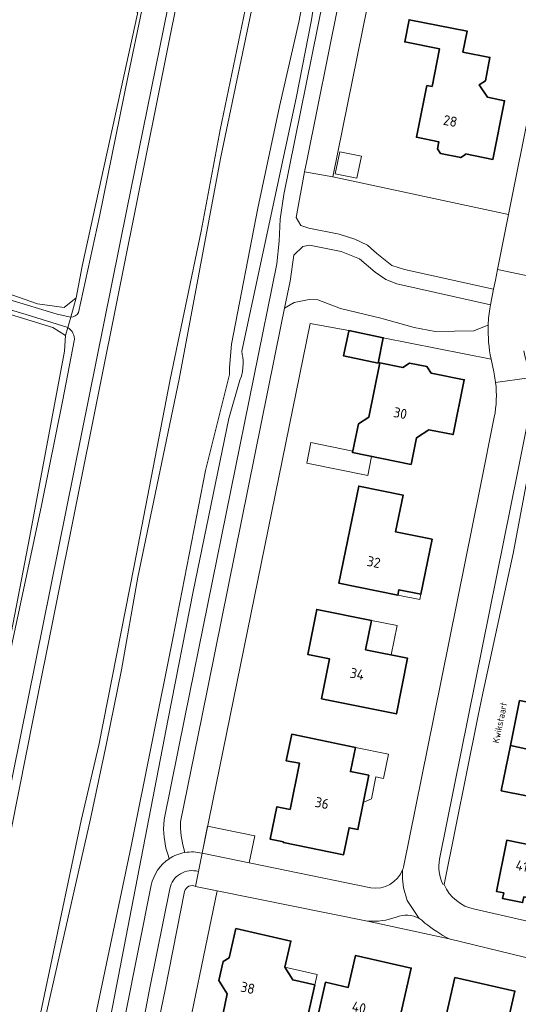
# Model space of a CAD drawing. Header units: metres. Extents: x 149984 to 156489, y 469398 to 478068.
# Tile 211 of 256: x 153079 to 153146, y 471962 to 472093. Entities that reach past the tile are written whole.
import ezdxf
from ezdxf.enums import TextEntityAlignment as Align

# ---------------------------------------------------------------- set-up
doc = ezdxf.new("R2010")
doc.units = ezdxf.units.M
doc.header["$LTSCALE"] = 0.75
for name, color, linetype, lineweight in [('B-WE-GR-BEPLANTING_CULTUUR_HEESTERS-GV', 252, 'Continuous', 18), ('B-WE-GR-BEPLANTING_CULTUUR_ROOS-GV', 252, 'Continuous', 18), ('B-WE-GR-BOUWLAND-GV', 252, 'Continuous', 13), ('B-WE-GR-GRAS-GV', 252, 'Continuous', 13), ('B-WE-OG-BEBOUWING-GV', 6, 'Continuous', 35), ('B-WE-OG-BEBOUWING-T18', 1, 'Continuous', 18), ('B-WE-OG-BEBOUWING_LUIFEL-GV', 6, 'Continuous', 18), ('B-WE-OG-BEBOUWING_OVERBOUWING-GV', 6, 'Continuous', 18), ('B-WE-OG-TERREIN_BEGROEID-GV', 252, 'Continuous', 18), ('B-WE-OG-TERREIN_ERF-GV', 252, 'Continuous', 18), ('B-WE-OG-TERREIN_OEVER-GV', 252, 'Continuous', 18), ('B-WE-OG-TOPOGRAFIE-T18', 7, 'Continuous', 18), ('B-WE-OG-WATER_MEER-GV', 252, 'Continuous', 18), ('B-WE-OG-WATER_SLOOT-GV', 252, 'Continuous', 18), ('B-WE-VH-GESLOTENVERHARDING_ASFALT-GV', 252, 'Continuous', 18), ('B-WE-VH-OPENVERHARDING_BETONSTRAATSTEEN-GV', 252, 'Continuous', 18), ('B-WE-VH-OPENVERHARDING_TEGEL-GV', 252, 'Continuous', 18)]:
    doc.layers.add(name, color=color, linetype=linetype, lineweight=lineweight)
doc.styles.add('NLCS-ISO-M500-T18', font='NLCS-ISO.ttf', dxfattribs={"height": 0.9})
doc.styles.add('NLCS-ISO-M750-T18', font='NLCS-ISO.ttf', dxfattribs={"height": 1.35})

msp = doc.modelspace()

# ---------------------------------------------------------------- linework, layer by layer
at = {"layer": 'B-WE-GR-BEPLANTING_CULTUUR_HEESTERS-GV', "flags": 128}
for points in [[(153134.38, 472158.04), (153121.52, 472095.4), (153117.286, 472074.359)], [(153117.286, 472074.359), (153117.007, 472072.886), (153120.786, 472072.225), (153137.227, 472153.397), (153150.694, 472150.728), (153156.764, 472149.524), (153166.498, 472147.594)]]:
    msp.add_lwpolyline(points, dxfattribs=at)
at = {"layer": 'B-WE-GR-BEPLANTING_CULTUUR_ROOS-GV', "flags": 128}
for points in [[(153141.535, 472052.396), (153141.049, 472052.227), (153139.619, 472051.663), (153134.46, 472051.577), (153131.642, 472052.097), (153127.175, 472053.358), (153121.813, 472054.652), (153118.767, 472055.782), (153117.596, 472055.825), (153115.602, 472055.435), (153114.335, 472054.702), (153113.88, 472052.507)], [(153113.88, 472052.507), (153103.269, 472000), (153100.44, 471986), (153100.422, 471985.136), (153100.528, 471984.147), (153100.731, 471982.962), (153101.003, 471981.915)], [(153103.305, 471981.824), (153117.748, 472052.629), (153122.914, 472051.684), (153127.516, 472050.727), (153141.916, 472047.877)]]:
    msp.add_lwpolyline(points, dxfattribs=at)
at = {"layer": 'B-WE-GR-BEPLANTING_CULTUUR_ROOS-GV'}
for points in [[(153141.916, 472047.877, -0.0586535), (153141.535, 472052.396)], [(153101.003, 471981.915, -0.1055671), (153103.305, 471981.824)]]:
    msp.add_lwpolyline(points, format="xyb", dxfattribs=at)
at = {"layer": 'B-WE-GR-BOUWLAND-GV', "flags": 128}
msp.add_lwpolyline([(153063.866, 472061.367), (153081.328, 472055.281), (153084.9, 472054.752), (153086.488, 472056.075), (153087.281, 472060.308), (153094.69, 472094.043), (153094.293, 472096.424), (153093.102, 472097.482), (153072.2, 472103.832)], dxfattribs=at)
at = {"layer": 'B-WE-GR-GRAS-GV', "flags": 128}
for points in [[(153257.652, 472791.077), (153256.784, 472786.899), (153255.339, 472781.377), (153250.041, 472760.128), (153212.03, 472609.217), (153183.846, 472500), (153177.196, 472474.23), (153171.9, 472453.441), (153169.193, 472439.891), (153166.679, 472427.204), (153161.054, 472400), (153160.297, 472396.34), (153130.307, 472245.91), (153100.802, 472100), (153080.796, 472000), (153073.779, 471964.922)], [(153072.723, 471960.505), (153081.192, 471957.873), (153087.145, 471986.198), (153089.526, 471996.253), (153094.232, 472020.246), (153099.032, 472045.144), (153103.19, 472064.978), (153105.717, 472078.53), (153109.507, 472096.733)], [(153077.795, 472011.226), (153080.308, 472024.191), (153084.938, 472048.929), (153085.071, 472051.046), (153083.351, 472052.104), (153048.426, 472062.82)]]:
    msp.add_lwpolyline(points, dxfattribs=at)
at = {"layer": 'B-WE-OG-BEBOUWING-GV', "flags": 128}
for points in [[(153133.33, 472084.461), (153131.951, 472077.527), (153134.933, 472076.927), (153134.745, 472075.99), (153135.158, 472075.357), (153137.863, 472074.812), (153138.487, 472075.225), (153138.501, 472075.294), (153142.158, 472074.559), (153143.721, 472082.415), (153141.441, 472082.869), (153140.324, 472084.541), (153141.162, 472085.087), (153141.771, 472088.198), (153138.156, 472088.906), (153138.707, 472091.722), (153130.964, 472093.239), (153130.383, 472090.277), (153135.02, 472089.368), (153134.027, 472084.324)], [(153122.9, 472051.616), (153122.209, 472048.292), (153126.811, 472047.336), (153127.516, 472050.727), (153122.914, 472051.684)], [(153131.23, 472033.78), (153131.97, 472037.36), (153133.58, 472038.43), (153136.84, 472037.78), (153138.32, 472045.11), (153133.9, 472046.01), (153133.31, 472046.89), (153131.03, 472047.33), (153130.14, 472046.77), (153127.05, 472047.38), (153125.6, 472040.12), (153124.19, 472039.2), (153123.41, 472035.37)], [(153129.455, 472016.308), (153129.6, 472017.034), (153132.533, 472016.438), (153134.04, 472023.803), (153129.135, 472024.793), (153130.159, 472029.701), (153124.236, 472030.907), (153121.582, 472017.914)], [(153119.28, 472002.47), (153129.27, 472000.45), (153130.77, 472007.89), (153125.14, 472009.03), (153125.93, 472012.95), (153118.63, 472014.41), (153117.42, 472008.39), (153120.35, 472007.8)], [(153155.176, 472003.722), (153153.318, 472004.079), (153152.657, 472000.832), (153145.716, 472002.22), (153145.268, 472000), (153144.502, 471996.202), (153153.969, 471994.176), (153154.522, 471996.966), (153159.361, 471996.004), (153160.686, 472002.598)], [(153114.19, 471983.33), (153114.17, 471983.25), (153122.2, 471981.61), (153122.95, 471985.23), (153124.12, 471984.99), (153125.57, 471992.24), (153123.13, 471992.74), (153123.8, 471995.97), (153115.29, 471997.72), (153114.56, 471994.19), (153116.33, 471993.84), (153115.07, 471987.68), (153113.3, 471988.04), (153112.41, 471983.68)], [(153156.935, 471984.006), (153158.265, 471990.529), (153153.439, 471991.498), (153153.969, 471994.176), (153144.502, 471996.202), (153143.285, 471990.172), (153150.253, 471988.779), (153149.589, 471985.515), (153150.53, 471985.29)], [(153156.935, 471984.006), (153150.53, 471985.29), (153149.92, 471982.36), (153144, 471983.56), (153142.62, 471976.71), (153143.6, 471976.51), (153143.45, 471975.76), (153146.12, 471975.23), (153146.28, 471975.99), (153151.85, 471974.87), (153152.73, 471979.26), (153167.01, 471976.4), (153168.09, 471981.77)], [(153115.86, 471953.12), (153118.37, 471964.22), (153115.41, 471964.89), (153114.38, 471966.59), (153115.18, 471970.07), (153107.83, 471971.76), (153106.94, 471967.86), (153106.14, 471967.36), (153105.53, 471964.79), (153106.65, 471963.02), (153106.1, 471960.46), (153112.34, 471959.06), (153111.21, 471954.17)], [(153121.43, 471957.74), (153128.9, 471956.07), (153131.26, 471966.46), (153123.79, 471968.14), (153122.83, 471963.89), (153119.8, 471964.58), (153118.47, 471958.65), (153121.48, 471957.97)]]:
    msp.add_lwpolyline(points, close=True, dxfattribs=at)
msp.add_lwpolyline([(153143.952, 471958.334), (153145.093, 471963.387), (153137.094, 471965.194), (153134.451, 471953.675)], dxfattribs=at)
at = {"layer": 'B-WE-OG-BEBOUWING_LUIFEL-GV', "flags": 128}
for points in [[(153117.284, 472033.96), (153125.446, 472032.308), (153125.961, 472034.851), (153123.41, 472035.37), (153123.451, 472035.573), (153117.84, 472036.709)], [(153129.455, 472016.308), (153132.39, 472015.722), (153132.533, 472016.438), (153129.6, 472017.034)], [(153125.93, 472012.95), (153125.14, 472009.03), (153128.579, 472008.334), (153129.365, 472012.263)], [(153123.8, 471995.97), (153123.13, 471992.74), (153125.57, 471992.24), (153124.845, 471988.615), (153125.922, 471989.108), (153126.526, 471992.043), (153127.552, 471991.832), (153128.216, 471995.062)], [(153118.37, 471964.22), (153118.686, 471965.616), (153114.38, 471966.59), (153115.41, 471964.89)]]:
    msp.add_lwpolyline(points, close=True, dxfattribs=at)
at = {"layer": 'B-WE-OG-BEBOUWING_OVERBOUWING-GV', "flags": 128}
for points in [[(153121.704, 472075.588), (153121.1, 472072.651), (153123.987, 472072.058), (153124.59, 472074.995)], [(153103.305, 471981.824), (153109.612, 471980.534), (153110.351, 471984.148), (153104.045, 471985.439)]]:
    msp.add_lwpolyline(points, close=True, dxfattribs=at)
at = {"layer": 'B-WE-OG-TERREIN_BEGROEID-GV', "flags": 128}
for points in [[(153098.915, 471981.094), (153098.761, 471981.543), (153098.461, 471982.5), (153098.251, 471983.956), (153098.168, 471985.019), (153098.23, 471986.33), (153101.003, 472000), (153113.3, 472060.63), (153113.62, 472063.64), (153113.73, 472066.6), (153114.21, 472069.89), (153119.499, 472095.839), (153132.57, 472159.7)], [(153118.934, 472099.923), (153117.906, 472093.229), (153115.87, 472082.769), (153108.596, 472048.929), (153108.661, 472048.5), (153108.76, 472048.117), (153108.8, 472047.632), (153108.8, 472047.22), (153108.721, 472046.234), (153108.568, 472045.585), (153108.359, 472045.042), (153106.892, 472039.931), (153102.11, 472016.802), (153098.753, 471999.809), (153089.79, 471953.233), (153088.844, 471953.415), (153088.808, 471953.422)], [(153141.78, 472054.882), (153141.828, 472055.124), (153129.337, 472057.918), (153127.851, 472058.496), (153126.433, 472059.474), (153124.329, 472061.298), (153121.885, 472062.238), (153117.678, 472063.09), (153116.764, 472062.944), (153115.572, 472061.756), (153115.08, 472058.295), (153114.335, 472054.702), (153115.602, 472055.435), (153117.596, 472055.825), (153118.767, 472055.782), (153121.813, 472054.652), (153127.175, 472053.358), (153131.642, 472052.097), (153134.46, 472051.577), (153139.619, 472051.663), (153141.049, 472052.227), (153141.535, 472052.396)], [(153088.808, 471953.422), (153088.504, 471951.77), (153088.776, 471951.695), (153090.255, 471951.288), (153090.122, 471950.806), (153091.323, 471951.59), (153096.522, 471977.536)], [(153284.875, 471900.134), (153325.764, 471890.793), (153326.527, 471894.154), (153325.247, 471894.456), (153325.123, 471894.552), (153325.102, 471894.696), (153325.138, 471894.845), (153311.783, 471897.875), (153246.315, 471912.859), (153214.762, 471920.502), (153187.967, 471927.437), (153162.392, 471934.436), (153125.983, 471944.566), (153108.216, 471949.572), (153100.152, 471951.814), (153100.262, 471952.346), (153100.381, 471952.921), (153105.32, 471976.796), (153102.434, 471977.379)], [(153100.971, 471976.704), (153098.355, 471963.569), (153095.438, 471949.326), (153096.428, 471949.061), (153098.517, 471948.477), (153129.103, 471939.924), (153152.39, 471933.375), (153185.103, 471924.371), (153215.252, 471916.427), (153229.926, 471912.767), (153248.701, 471908.477), (153284.875, 471900.134)]]:
    msp.add_lwpolyline(points, dxfattribs=at)
msp.add_lwpolyline([(153142.246, 472057.217), (153142.489, 472058.436), (153142.771, 472059.848), (153144.236, 472067.183), (153120.786, 472072.225), (153117.007, 472072.886), (153115.856, 472066.822), (153116.514, 472065.746), (153117.545, 472065.364), (153121.627, 472064.581), (153123.734, 472063.889), (153125.388, 472063.088), (153126.644, 472061.972), (153128.671, 472060.407), (153130.33, 472059.859)], close=True, dxfattribs=at)
at = {"layer": 'B-WE-OG-TERREIN_BEGROEID-GV'}
for points in [[(153141.535, 472052.396, -0.0325831), (153141.78, 472054.882)], [(153096.522, 471977.536, -0.2021349), (153098.915, 471981.094)], [(153102.434, 471977.379, 0.487364), (153100.971, 471976.704)]]:
    msp.add_lwpolyline(points, format="xyb", dxfattribs=at)
at = {"layer": 'B-WE-OG-TERREIN_ERF-GV', "flags": 128}
for points in [[(153163.702, 472133.664), (153164.029, 472135.292), (153164.323, 472136.759), (153164.65, 472138.387), (153166.498, 472147.594), (153156.764, 472149.524), (153156.33, 472147.334), (153155.199, 472141.632), (153155.807, 472140.705), (153159.837, 472139.897), (153158.231, 472131.863), (153157.033, 472132.102), (153156.439, 472129.121), (153147.015, 472131.021), (153145.333, 472133.396), (153145.844, 472136.675), (153147.47, 472137.566), (153149.73, 472148.659), (153150.262, 472148.552), (153150.694, 472150.728), (153137.227, 472153.397), (153120.786, 472072.225), (153144.236, 472067.183), (153147.26, 472082.32)], [(153142.336, 472045.924), (153142.28, 472046.183), (153141.916, 472047.877), (153127.516, 472050.727), (153126.811, 472047.336), (153122.209, 472048.292), (153122.9, 472051.616), (153122.914, 472051.684), (153117.748, 472052.629), (153103.305, 471981.824), (153125.847, 471977.212)], [(153130.214, 471979.974), (153134.261, 472000), (153140.517, 472030.953), (153142.347, 472040.108)], [(153147.879, 472037.953), (153144.875, 472021.882), (153140.792, 472003.204), (153140.147, 472000), (153135.647, 471977.649)], [(153150.253, 471988.779), (153143.285, 471990.172), (153144.502, 471996.202), (153145.268, 472000), (153145.716, 472002.22)], [(153146.12, 471975.23), (153143.45, 471975.76), (153143.6, 471976.51), (153142.62, 471976.71), (153144, 471983.56), (153149.92, 471982.36)], [(153148.249, 471960.069), (153149.838, 471967.089), (153136.317, 471970.375), (153125.426, 471972.737), (153105.32, 471976.796), (153100.381, 471952.921)], [(153139.736, 471974.34), (153192.816, 471962.214)], [(153134.451, 471953.675), (153137.094, 471965.194), (153145.093, 471963.387), (153143.952, 471958.334)]]:
    msp.add_lwpolyline(points, dxfattribs=at)
for points in [[(153133.33, 472084.461), (153134.027, 472084.324), (153135.02, 472089.368), (153130.383, 472090.277), (153130.964, 472093.239), (153138.707, 472091.722), (153138.156, 472088.906), (153141.771, 472088.198), (153141.162, 472085.087), (153140.324, 472084.541), (153141.441, 472082.869), (153143.721, 472082.415), (153142.158, 472074.559), (153138.501, 472075.294), (153138.487, 472075.225), (153137.863, 472074.812), (153135.158, 472075.357), (153134.745, 472075.99), (153134.933, 472076.927), (153131.951, 472077.527)], [(153131.23, 472033.78), (153123.41, 472035.37), (153124.19, 472039.2), (153125.6, 472040.12), (153127.05, 472047.38), (153130.14, 472046.77), (153131.03, 472047.33), (153133.31, 472046.89), (153133.9, 472046.01), (153138.32, 472045.11), (153136.84, 472037.78), (153133.58, 472038.43), (153131.97, 472037.36)], [(153129.455, 472016.308), (153121.582, 472017.914), (153124.236, 472030.907), (153130.159, 472029.701), (153129.135, 472024.793), (153134.04, 472023.803), (153132.533, 472016.438), (153129.6, 472017.034)], [(153119.28, 472002.47), (153120.35, 472007.8), (153117.42, 472008.39), (153118.63, 472014.41), (153125.93, 472012.95), (153125.14, 472009.03), (153130.77, 472007.89), (153129.27, 472000.45)], [(153114.19, 471983.33), (153112.41, 471983.68), (153113.3, 471988.04), (153115.07, 471987.68), (153116.33, 471993.84), (153114.56, 471994.19), (153115.29, 471997.72), (153123.8, 471995.97), (153123.13, 471992.74), (153125.57, 471992.24), (153124.12, 471984.99), (153122.95, 471985.23), (153122.2, 471981.61), (153114.17, 471983.25)], [(153115.86, 471953.12), (153111.21, 471954.17), (153112.34, 471959.06), (153106.1, 471960.46), (153106.65, 471963.02), (153105.53, 471964.79), (153106.14, 471967.36), (153106.94, 471967.86), (153107.83, 471971.76), (153115.18, 471970.07), (153114.38, 471966.59), (153115.41, 471964.89), (153118.37, 471964.22)], [(153121.43, 471957.74), (153121.48, 471957.97), (153118.47, 471958.65), (153119.8, 471964.58), (153122.83, 471963.89), (153123.79, 471968.14), (153131.26, 471966.46), (153128.9, 471956.07)]]:
    msp.add_lwpolyline(points, close=True, dxfattribs=at)
at = {"layer": 'B-WE-OG-TERREIN_ERF-GV'}
for points in [[(153142.521, 472044.762, 0.01816), (153142.336, 472045.924)], [(153142.347, 472040.108, 0.0782154), (153142.521, 472044.762)], [(153125.847, 471977.212, 0.3563241), (153130.097, 471979.623)], [(153130.097, 471979.623, 0.025641), (153130.214, 471979.974)], [(153135.647, 471977.649, 0.2481812), (153139.736, 471974.34)]]:
    msp.add_lwpolyline(points, format="xyb", dxfattribs=at)
at = {"layer": 'B-WE-OG-TERREIN_OEVER-GV', "flags": 128}
for points in [[(153073.779, 471964.922), (153080.796, 472000), (153100.802, 472100), (153130.307, 472245.91), (153160.297, 472396.34), (153161.054, 472400), (153166.679, 472427.204), (153169.193, 472439.891), (153171.9, 472453.441), (153177.196, 472474.23), (153183.846, 472500), (153212.03, 472609.217), (153250.041, 472760.128), (153255.339, 472781.377), (153256.784, 472786.899), (153257.652, 472791.077)], [(153147.108, 472332.066), (153133.543, 472266.151), (153123.582, 472216.449), (153110.759, 472154.03), (153093.273, 472067.874), (153071.867, 471962.112)], [(153081.897, 471957.771), (153088.415, 471986.41), (153090.532, 471996.5), (153092.539, 472006.342), (153094.736, 472018.717), (153100.231, 472045.185), (153105.772, 472074.675), (153111.699, 472103.039), (153114.362, 472118.635), (153116.673, 472128.28), (153120.483, 472146.536), (153125.139, 472169.555), (153131.331, 472200.617), (153131.595, 472204.216), (153132.759, 472209.031), (153134.188, 472216.863), (153136.622, 472229.827), (153137.046, 472233.267), (153137.998, 472236.971), (153140.644, 472249.248), (153146.888, 472279.093), (153149.587, 472292.798)], [(153143.259, 472229.25), (153139.055, 472206.227), (153135.259, 472189.333), (153132.604, 472176.424), (153129.582, 472161.154), (153127.453, 472152.037), (153124.771, 472137.688), (153122.292, 472124.943), (153120.602, 472116.588), (153118.793, 472106.48), (153116.234, 472092.898), (153113.635, 472081.642), (153110.734, 472068.06), (153107.235, 472049.892), (153106.986, 472046.743), (153106.962, 472045.811), (153103.775, 472032.982), (153099.388, 472010.547), (153093.816, 471982.76), (153088.29, 471956.477)], [(153089.79, 471953.233), (153098.753, 471999.809), (153102.11, 472016.802), (153106.892, 472039.931), (153108.359, 472045.042), (153108.568, 472045.585), (153108.721, 472046.234), (153108.8, 472047.22), (153108.8, 472047.632), (153108.76, 472048.117), (153108.661, 472048.5), (153108.596, 472048.929), (153115.87, 472082.769), (153117.906, 472093.229), (153118.934, 472099.923)], [(153109.507, 472096.733), (153105.717, 472078.53), (153103.19, 472064.978), (153099.032, 472045.144), (153094.232, 472020.246), (153089.526, 471996.253), (153087.145, 471986.198), (153081.192, 471957.873)], [(153094.999, 472096.979), (153094.69, 472094.043), (153087.281, 472060.308), (153086.488, 472056.075), (153085.759, 472053.486)], [(153086.776, 472054.098), (153089.587, 472066.93), (153093.451, 472085.803), (153095.233, 472094.528)], [(153048.426, 472062.82), (153083.351, 472052.104), (153085.071, 472051.046), (153085.363, 472052.083), (153079.805, 472053.855), (153067.576, 472057.455)], [(153077.464, 472055.832), (153083.958, 472053.861), (153085.759, 472053.486), (153086.488, 472056.075), (153084.9, 472054.752), (153081.328, 472055.281), (153063.866, 472061.367)], [(153085.363, 472052.083), (153085.071, 472051.046), (153084.938, 472048.929), (153080.308, 472024.191), (153077.795, 472011.226), (153077.133, 472008.58), (153077.006, 472006.864)], [(153077.527, 472007.759), (153077.91, 472009.927), (153081.845, 472028.316), (153084.719, 472042.42), (153086.225, 472050.321)]]:
    msp.add_lwpolyline(points, dxfattribs=at)
at = {"layer": 'B-WE-OG-TERREIN_OEVER-GV'}
for points in [[(153085.759, 472053.486, 0.2896964), (153086.776, 472054.098)], [(153086.225, 472050.321, 0.2959472), (153085.363, 472052.083)]]:
    msp.add_lwpolyline(points, format="xyb", dxfattribs=at)
at = {"layer": 'B-WE-OG-WATER_MEER-GV', "flags": 128}
for points in [[(153149.587, 472292.798), (153146.888, 472279.093), (153140.644, 472249.248), (153137.998, 472236.971), (153137.046, 472233.267), (153136.622, 472229.827), (153134.188, 472216.863), (153132.759, 472209.031), (153131.595, 472204.216), (153131.331, 472200.617), (153125.139, 472169.555), (153120.483, 472146.536), (153116.673, 472128.28), (153114.362, 472118.635), (153111.699, 472103.039), (153105.772, 472074.675), (153100.231, 472045.185), (153094.736, 472018.717), (153092.539, 472006.342), (153090.532, 471996.5), (153088.415, 471986.41), (153081.897, 471957.771)], [(153088.29, 471956.477), (153093.816, 471982.76), (153099.388, 472010.547), (153103.775, 472032.982), (153106.962, 472045.811), (153106.986, 472046.743), (153107.235, 472049.892), (153110.734, 472068.06), (153113.635, 472081.642), (153116.234, 472092.898), (153118.793, 472106.48), (153120.602, 472116.588), (153122.292, 472124.943), (153124.771, 472137.688), (153127.453, 472152.037), (153129.582, 472161.154), (153132.604, 472176.424), (153135.259, 472189.333), (153139.055, 472206.227), (153143.259, 472229.25)]]:
    msp.add_lwpolyline(points, dxfattribs=at)
at = {"layer": 'B-WE-OG-WATER_SLOOT-GV', "flags": 128}
for points in [[(153071.867, 471962.112), (153093.273, 472067.874), (153110.759, 472154.03), (153123.582, 472216.449), (153133.543, 472266.151), (153147.108, 472332.066)], [(153095.233, 472094.528), (153093.451, 472085.803), (153089.587, 472066.93), (153086.776, 472054.098)], [(153067.576, 472057.455), (153079.805, 472053.855), (153085.363, 472052.083), (153085.759, 472053.486), (153083.958, 472053.861), (153077.464, 472055.832)], [(153085.759, 472053.486), (153085.363, 472052.083)], [(153086.225, 472050.321), (153084.719, 472042.42), (153081.845, 472028.316), (153077.91, 472009.927), (153077.527, 472007.759)]]:
    msp.add_lwpolyline(points, dxfattribs=at)
at = {"layer": 'B-WE-OG-WATER_SLOOT-GV'}
for points in [[(153086.776, 472054.098, -0.2896964), (153085.759, 472053.486)], [(153085.363, 472052.083, -0.2959472), (153086.225, 472050.321)]]:
    msp.add_lwpolyline(points, format="xyb", dxfattribs=at)
at = {"layer": 'B-WE-VH-GESLOTENVERHARDING_ASFALT-GV', "flags": 128}
for points in [[(153132.57, 472159.7), (153119.499, 472095.839), (153114.21, 472069.89), (153113.73, 472066.6), (153113.62, 472063.64), (153113.3, 472060.63), (153101.003, 472000), (153098.23, 471986.33), (153098.168, 471985.019), (153098.251, 471983.956), (153098.461, 471982.5), (153098.761, 471981.543), (153098.915, 471981.094)], [(153103.269, 472000), (153113.88, 472052.507), (153114.335, 472054.702), (153115.08, 472058.295), (153115.572, 472061.756), (153116.764, 472062.944), (153117.678, 472063.09), (153121.885, 472062.238), (153124.329, 472061.298), (153126.433, 472059.474), (153127.851, 472058.496), (153129.337, 472057.918), (153141.828, 472055.124), (153142.246, 472057.217), (153130.33, 472059.859), (153128.671, 472060.407), (153126.644, 472061.972), (153125.388, 472063.088), (153123.734, 472063.889), (153121.627, 472064.581), (153117.545, 472065.364), (153116.514, 472065.746), (153115.856, 472066.822), (153117.007, 472072.886), (153117.286, 472074.359), (153121.52, 472095.4)], [(153101.003, 471981.915), (153100.731, 471982.962), (153100.528, 471984.147), (153100.422, 471985.136), (153100.44, 471986), (153103.269, 472000)]]:
    msp.add_lwpolyline(points, dxfattribs=at)
at = {"layer": 'B-WE-VH-GESLOTENVERHARDING_ASFALT-GV'}
msp.add_lwpolyline([(153098.915, 471981.094, -0.1028816), (153101.003, 471981.915)], format="xyb", dxfattribs=at)
at = {"layer": 'B-WE-VH-OPENVERHARDING_BETONSTRAATSTEEN-GV', "flags": 128}
for points in [[(153147.26, 472082.32), (153144.236, 472067.183), (153142.771, 472059.848), (153147.218, 472058.927), (153148.583, 472065.784), (153151.959, 472082.75)], [(153146.937, 472057.515), (153147.218, 472058.927), (153142.771, 472059.848), (153142.489, 472058.436), (153142.246, 472057.217), (153141.828, 472055.124), (153141.78, 472054.882)], [(153142.521, 472044.762), (153146.988, 472045.355), (153146.888, 472046.244), (153146.778, 472046.78), (153146.595, 472047.676), (153146.418, 472048.309), (153146.272, 472048.96)], [(153141.916, 472047.877), (153142.28, 472046.183), (153142.336, 472045.924)], [(153146.988, 472045.355), (153142.521, 472044.762)], [(153142.347, 472040.108), (153140.517, 472030.953), (153134.261, 472000), (153130.214, 471979.974)], [(153146.793, 472039.36), (153145.476, 472032.905), (153138.857, 472000), (153135.039, 471981.021)], [(153135.039, 471981.021), (153138.857, 472000), (153145.476, 472032.905), (153146.793, 472039.36)], [(153135.462, 471977.704), (153135.647, 471977.649), (153140.147, 472000), (153140.792, 472003.204), (153144.875, 472021.882), (153147.879, 472037.953)], [(153125.847, 471977.212), (153103.305, 471981.824), (153102.824, 471979.371), (153102.434, 471977.379), (153105.32, 471976.796), (153125.426, 471972.737)], [(153132.32, 471973.095), (153130.688, 471975.492), (153130.221, 471977.175), (153130.096, 471978.39), (153130.097, 471979.623)], [(153130.097, 471979.623), (153130.096, 471978.39), (153130.221, 471977.175), (153130.688, 471975.492), (153132.32, 471973.095)], [(153135.647, 471977.649), (153135.462, 471977.704)], [(153192.816, 471962.214), (153139.736, 471974.34)], [(153125.426, 471972.737), (153136.317, 471970.375)], [(153136.317, 471970.375), (153149.838, 471967.089), (153152.745, 471966.383), (153197.662, 471956.105)]]:
    msp.add_lwpolyline(points, dxfattribs=at)
at = {"layer": 'B-WE-VH-OPENVERHARDING_BETONSTRAATSTEEN-GV'}
for points in [[(153141.78, 472054.882, 0.0325831), (153141.535, 472052.396)], [(153141.535, 472052.396, 0.0586535), (153141.916, 472047.877)], [(153142.336, 472045.924, -0.01816), (153142.521, 472044.762)], [(153142.521, 472044.762, -0.0782154), (153142.347, 472040.108)], [(153135.039, 471981.021, 0.1588707), (153135.462, 471977.704)], [(153135.462, 471977.704, -0.1588707), (153135.039, 471981.021)], [(153130.097, 471979.623, -0.3563241), (153125.847, 471977.212)], [(153130.214, 471979.974, -0.025641), (153130.097, 471979.623)], [(153139.736, 471974.34, -0.2481812), (153135.647, 471977.649)], [(153129.25, 471973.272, -0.1017108), (153125.426, 471972.737)], [(153125.426, 471972.737, 0.1017108), (153129.25, 471973.272)], [(153132.32, 471973.095, 0.2394066), (153129.25, 471973.272)], [(153129.25, 471973.272, -0.2394066), (153132.32, 471973.095)], [(153132.513, 471972.974, 0.0134902), (153132.32, 471973.095)], [(153132.32, 471973.095, -0.0134902), (153132.513, 471972.974)], [(153133.078, 471972.493, 0.0553992), (153132.513, 471972.974)], [(153132.513, 471972.974, -0.0553992), (153133.078, 471972.493)], [(153136.317, 471970.375, -0.0487356), (153133.078, 471972.493)], [(153133.078, 471972.493, 0.0487356), (153136.317, 471970.375)]]:
    msp.add_lwpolyline(points, format="xyb", dxfattribs=at)
at = {"layer": 'B-WE-VH-OPENVERHARDING_TEGEL-GV'}
for points in [[(153098.915, 471981.094, 0.2021349), (153096.522, 471977.536)], [(153101.003, 471981.915, 0.1028816), (153098.915, 471981.094)], [(153103.305, 471981.824, 0.1055671), (153101.003, 471981.915)], [(153099.007, 471977.074, -0.4445642), (153102.824, 471979.371)], [(153102.824, 471979.371, 0.4445642), (153099.007, 471977.074)], [(153100.971, 471976.704, -0.487364), (153102.434, 471977.379)]]:
    msp.add_lwpolyline(points, format="xyb", dxfattribs=at)
at = {"layer": 'B-WE-VH-OPENVERHARDING_TEGEL-GV', "flags": 128}
for points in [[(153102.824, 471979.371), (153103.305, 471981.824)], [(153102.434, 471977.379), (153102.824, 471979.371)], [(153096.522, 471977.536), (153091.323, 471951.59), (153090.122, 471950.806), (153093.665, 471949.812), (153096.293, 471963.607), (153099.007, 471977.074)], [(153099.007, 471977.074), (153096.293, 471963.607), (153093.665, 471949.812), (153094.636, 471949.54), (153095.438, 471949.326), (153098.355, 471963.569), (153100.971, 471976.704)]]:
    msp.add_lwpolyline(points, dxfattribs=at)

# ---------------------------------------------------------------- texts
at = {"layer": 'B-WE-OG-BEBOUWING-T18', "style": 'NLCS-ISO-M750-T18'}
for s, rotation, p in [('28', 348.8, (153136.463, 472079.709)), ('30', 348.7, (153129.784, 472040.644)), ('32', 348.5, (153126.243, 472020.746)), ('34', 348.7, (153124.027, 472005.794)), ('36', 348.5, (153119.326, 471988.524)), ('41-43', 348.7, (153147.372, 471979.85)), ('38', 347.4, (153109.408, 471963.817)), ('40', 347.5, (153124.269, 471961.204))]:
    msp.add_text(s, height=1.35, rotation=rotation, dxfattribs=at).set_placement(p, align=Align.MIDDLE)
at = {"layer": 'B-WE-OG-TOPOGRAFIE-T18', "style": 'NLCS-ISO-M500-T18'}
msp.add_text('Kwikstaart', height=0.9, rotation=78.4, dxfattribs=at).set_placement((153143.085, 471999.265), align=Align.MIDDLE)

doc.saveas('drawing.dxf')
